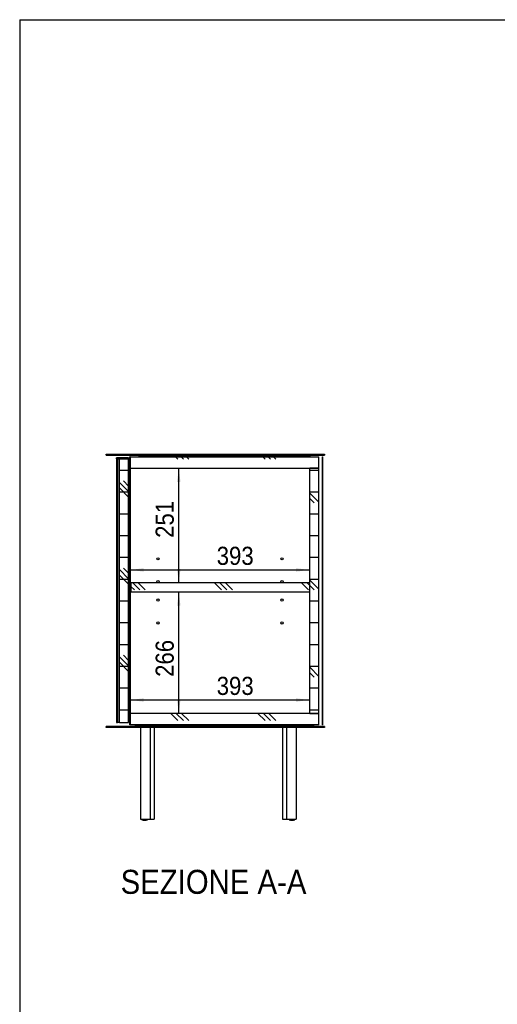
# Model space of a CAD drawing. Header units: millimetres. Extents: x 59 to 6209, y 61 to 4366.
# Tile 2 of 7: x 59 to 1103, y 2214 to 4366. Entities that reach past the tile are written whole.
import ezdxf

# ---------------------------------------------------------------- set-up
doc = ezdxf.new("R2010")
doc.units = ezdxf.units.MM
doc.header["$LTSCALE"] = 15
doc.linetypes.add('SLD-Solido', pattern=[0])
for name, color, linetype in [('CAMPITURE', 9, 'SLD-Solido'), ('NOTE', 3, 'SLD-Solido'), ('QUOTE', 1, 'SLD-Solido'), ('SCHIZZI', 9, 'Continuous')]:
    doc.layers.add(name, color=color, linetype=linetype)
doc.styles.add('SLDTEXTSTYLE0', font='Gothic.ttf', dxfattribs={"width": 0.913})
doc.dimstyles.new('SLDDIMSTYLE0', dxfattribs={"dimtxt": 39.6875, "dimasz": 30, "dimexe": 0, "dimexo": 0.0625, "dimgap": 9.921875, "dimtad": 1, "dimdec": 1, "dimrnd": 1e-09, "dimzin": 12, "dimdsep": 46, "dimtxsty": 'SLDTEXTSTYLE0', "dimsah": 1, "dimcen": 0.09, "dimadec": 0, "dimazin": 3, "dimtfac": 1, "dimtdec": 1, "dimtofl": 0, "dimtmove": 0, "dimatfit": 3, "dimfxl": 0, "dimfrac": 2, "dimtolj": 1, "dimtzin": 12, "dimarcsym": 0})
doc.dimstyles.new('SLDDIMSTYLE1', dxfattribs={"dimtxt": 39.6875, "dimasz": 30, "dimexe": 0, "dimexo": 0.0625, "dimgap": 9.921875, "dimtad": 1, "dimdec": 0, "dimrnd": 1e-09, "dimzin": 12, "dimdsep": 46, "dimtxsty": 'SLDTEXTSTYLE0', "dimsah": 1, "dimcen": 0.09, "dimadec": 0, "dimazin": 3, "dimtfac": 1, "dimtofl": 0, "dimtmove": 0, "dimatfit": 3, "dimfxl": 0, "dimfrac": 2, "dimtolj": 1, "dimtzin": 12, "dimarcsym": 0})
doc.dimstyles.new('SLDDIMSTYLE2', dxfattribs={"dimtxt": 39.6875, "dimasz": 30, "dimexe": 0, "dimexo": 0.0625, "dimgap": 9.921875, "dimtad": 1, "dimdec": 0, "dimrnd": 1e-09, "dimzin": 12, "dimdsep": 46, "dimtxsty": 'SLDTEXTSTYLE0', "dimsah": 1, "dimcen": 0.09, "dimadec": 0, "dimazin": 3, "dimtfac": 1, "dimtdec": 0, "dimtofl": 0, "dimtmove": 0, "dimatfit": 3, "dimfxl": 0, "dimfrac": 2, "dimtolj": 1, "dimtzin": 12, "dimarcsym": 0})
pattern_1 = [(0, (0, 0), (0, 47.625), []), (135, (23.81, -23.81), (-95.25, -95.25), [67.352, -67.352]), (135, (35.72, -23.81), (-95.25, -95.25), [67.352, -67.352]), (135, (47.62, -23.81), (-95.25, -95.25), [67.352, -67.352])]

# ---------------------------------------------------------------- blocks, each defined once
blk = doc.blocks.new('_D_5')
at = {"layer": 'QUOTE'}
for p, q in [((300.2, 3370.4), (300.2, 3148.2)), ((300.2, 3163.2), (693.2, 3163.2))]:
    blk.add_line(p, q, dxfattribs=at)
for points in [[(300.2, 3163.2), (330.2, 3159.5), (330.2, 3167)], [(693.2, 3163.2), (663.2, 3167), (663.2, 3159.5)]]:
    blk.add_solid(points, dxfattribs=at)
at = {"layer": 'QUOTE', "insert": (489.6, 3213.9), "char_height": 39.69, "attachment_point": 1, "style": 'SLDTEXTSTYLE0'}
blk.add_mtext('393', dxfattribs=at)
blk = doc.blocks.new('_D_6')
at = {"layer": 'QUOTE'}
blk.add_line((406.7, 3134.9), (406.7, 3385.4), dxfattribs=at)
for points in [[(406.7, 3385.4), (403, 3355.4), (410.5, 3355.4)], [(406.7, 3134.9), (410.5, 3164.9), (403, 3164.9)]]:
    blk.add_solid(points, dxfattribs=at)
at = {"layer": 'QUOTE', "insert": (356.1, 3233.3), "char_height": 39.69, "attachment_point": 1, "rotation": 90, "style": 'SLDTEXTSTYLE0'}
blk.add_mtext('251', dxfattribs=at)
blk = doc.blocks.new('_D_7')
at = {"layer": 'QUOTE'}
blk.add_line((406.7, 2849.4), (406.7, 3114.9), dxfattribs=at)
for points in [[(406.7, 3114.9), (403, 3084.9), (410.5, 3084.9)], [(406.7, 2849.4), (410.5, 2879.4), (403, 2879.4)]]:
    blk.add_solid(points, dxfattribs=at)
at = {"layer": 'QUOTE', "insert": (356.1, 2929.4), "char_height": 39.69, "attachment_point": 1, "rotation": 90, "style": 'SLDTEXTSTYLE0'}
blk.add_mtext('266', dxfattribs=at)
blk = doc.blocks.new('_D_8')
at = {"layer": 'QUOTE'}
blk.add_line((299.9, 2878.9), (693.2, 2878.9), dxfattribs=at)
for points in [[(299.9, 2878.9), (329.9, 2875.1), (329.9, 2882.6)], [(693.2, 2878.9), (663.2, 2882.6), (663.2, 2875.1)]]:
    blk.add_solid(points, dxfattribs=at)
at = {"layer": 'QUOTE', "insert": (489.6, 2929.6), "char_height": 39.69, "attachment_point": 1, "style": 'SLDTEXTSTYLE0'}
blk.add_mtext('393', dxfattribs=at)

msp = doc.modelspace()

# ---------------------------------------------------------------- hatches: boundary and pattern name
at = {"layer": 'CAMPITURE'}
h = msp.add_hatch(dxfattribs=at)
h.set_pattern_fill('ANSI31', color=42, scale=15, angle=2.8e-322, style=0)
h.paths.add_polyline_path([(248.15, 3415.94), (248.15, 3413.94), (725.15, 3413.94), (725.15, 3415.94)], flags=0)
h = msp.add_hatch(dxfattribs=at)
h.set_pattern_fill('ANSI31', color=42, scale=15, angle=2.8e-322, style=0)
h.paths.add_polyline_path([(297.15, 3405.94), (297.15, 3407.94), (270.45, 3407.94), (270.45, 3405.94)], flags=0)
h = msp.add_hatch(dxfattribs=at)
h.set_pattern_fill('ANSI31', color=42, scale=15, angle=2.8e-322, style=0)
h.paths.add_polyline_path([(272.46, 3405.44), (272.46, 2829.44), (273.24, 2829.44), (273.24, 3405.44)], flags=0)
h = msp.add_hatch(dxfattribs=at)
h.set_pattern_fill('CORK', color=42, scale=15, style=0)
h.set_pattern_definition(pattern_1)
h.paths.add_polyline_path([(277.15, 3405.44), (277.15, 2829.44), (297.15, 2829.44), (297.15, 3405.44)], flags=0)
h = msp.add_hatch(dxfattribs=at)
h.set_pattern_fill('CORK', color=42, scale=15, style=0)
h.set_pattern_definition(pattern_1)
h.paths.add_polyline_path([(300.15, 3410.44), (300.15, 3385.44), (713.15, 3385.44), (713.15, 3410.44)], flags=0)
h = msp.add_hatch(dxfattribs=at)
h.set_pattern_fill('ANSI32', color=42, scale=15, angle=2.8e-322, style=0)
h.paths.add_polyline_path([(693.65, 3413.44), (319.65, 3413.44), (319.65, 3410.94), (693.65, 3410.94)], flags=0)
h = msp.add_hatch(dxfattribs=at)
h.set_pattern_fill('ANSI31', color=42, scale=15, angle=2.8e-322, style=0)
h.paths.add_polyline_path([(720.65, 2824.44), (721.65, 2824.44), (721.65, 3410.44), (720.65, 3410.44)], flags=0)
h = msp.add_hatch(dxfattribs=at)
h.set_pattern_fill('CORK', color=42, scale=15, style=0)
h.set_pattern_definition(pattern_1)
h.paths.add_polyline_path([(693.15, 3385.44), (693.15, 2849.44), (713.15, 2849.44), (713.15, 3385.44)], flags=0)
h = msp.add_hatch(dxfattribs=at)
h.set_pattern_fill('CORK', color=42, scale=15, style=0)
h.set_pattern_definition(pattern_1)
h.paths.add_polyline_path([(302.15, 3114.94), (693.15, 3114.94), (693.15, 3134.94), (302.15, 3134.94)], flags=0)
h = msp.add_hatch(dxfattribs=at)
h.set_pattern_fill('CORK', color=42, scale=15, style=0)
h.set_pattern_definition(pattern_1)
h.paths.add_polyline_path([(300.15, 2824.44), (713.15, 2824.44), (713.15, 2849.44), (300.15, 2849.44)], flags=0)
h = msp.add_hatch(dxfattribs=at)
h.set_pattern_fill('ANSI31', color=42, scale=15, angle=2.8e-322, style=0)
h.paths.add_polyline_path([(248.15, 2818.94), (725.15, 2818.94), (725.15, 2820.94), (248.15, 2820.94)], flags=0)
h = msp.add_hatch(dxfattribs=at)
h.set_pattern_fill('ANSI32', color=42, scale=15, angle=2.8e-322, style=0)
h.paths.add_polyline_path([(702.15, 2823.94), (311.15, 2823.94), (311.15, 2821.44), (702.15, 2821.44)], flags=0)

# ---------------------------------------------------------------- linework, layer by layer
for p, q in [((248.15, 3415.94), (725.15, 3415.94)), ((248.15, 3413.94), (248.15, 3415.94)), ((248.15, 3413.94), (725.15, 3413.94)), ((270.23, 3405.44), (270.23, 2829.44)), ((270.5, 3405.44), (270.23, 3405.44)), ((270.45, 3405.94), (270.45, 3407.94)), ((297.15, 3407.94), (270.45, 3407.94)), ((297.15, 3405.94), (270.45, 3405.94)), ((270.73, 3405.44), (270.5, 3405.44)), ((270.73, 3405.44), (270.73, 2829.44)), ((270.73, 3405.44), (271, 3405.44)), ((271, 3405.44), (272.46, 3405.44)), ((272.46, 3405.44), (273.24, 3405.44)), ((272.46, 2829.44), (272.46, 3405.44)), ((273.24, 2829.44), (273.24, 3405.44)), ((276.52, 3405.44), (273.24, 3405.44)), ((276.79, 3405.44), (276.52, 3405.44)), ((276.79, 2829.44), (276.79, 3405.44)), ((276.97, 3405.44), (276.79, 3405.44)), ((277.15, 3405.44), (276.97, 3405.44)), ((277.15, 2829.44), (277.15, 3405.44)), ((297.15, 3405.44), (277.15, 3405.44)), ((297.15, 3407.94), (297.15, 3405.94)), ((297.15, 2829.44), (297.15, 3405.44)), ((300.15, 3410.44), (299.85, 3410.44)), ((299.85, 2824.44), (299.85, 3410.44)), ((300.15, 3410.44), (300.15, 3385.44)), ((300.15, 3410.44), (713.15, 3410.44)), ((319.65, 3413.44), (319.65, 3410.94)), ((319.65, 3413.44), (693.65, 3413.44)), ((319.65, 3410.94), (693.65, 3410.94)), ((693.65, 3410.94), (693.65, 3413.44)), ((713.15, 3385.44), (713.15, 3410.44)), ((713.25, 3410.44), (713.15, 3410.44)), ((713.25, 2824.44), (713.25, 3410.44)), ((720.65, 2824.44), (720.65, 3410.44)), ((720.65, 3410.44), (721.65, 3410.44)), ((721.65, 2824.44), (721.65, 3410.44)), ((725.15, 3415.94), (725.15, 3413.94)), ((300.15, 3385.44), (713.15, 3385.44)), ((300.65, 2849.44), (300.65, 3385.44)), ((301.15, 2849.44), (301.15, 3385.44)), ((693.15, 2849.44), (693.15, 3385.44)), ((713.15, 3385.44), (693.15, 3385.44)), ((713.15, 2849.44), (713.15, 3385.44)), ((302.15, 3134.94), (302.15, 3114.94)), ((693.15, 3134.94), (302.15, 3134.94)), ((693.15, 3114.94), (693.15, 3134.94)), ((693.15, 3114.94), (302.15, 3114.94)), ((300.15, 2849.44), (300.15, 2824.44)), ((713.15, 2849.44), (300.15, 2849.44)), ((693.15, 2849.44), (713.15, 2849.44)), ((713.15, 2824.44), (713.15, 2849.44)), ((248.15, 2818.94), (248.15, 2820.94)), ((725.15, 2820.94), (248.15, 2820.94)), ((270.5, 2829.44), (270.23, 2829.44)), ((270.73, 2829.44), (270.5, 2829.44)), ((270.73, 2829.44), (271, 2829.44)), ((271, 2829.44), (272.46, 2829.44)), ((273.24, 2829.44), (272.46, 2829.44)), ((276.52, 2829.44), (273.24, 2829.44)), ((276.79, 2829.44), (276.52, 2829.44)), ((276.97, 2829.44), (276.79, 2829.44)), ((277.15, 2829.44), (276.97, 2829.44)), ((277.15, 2829.44), (297.15, 2829.44)), ((300.15, 2824.44), (299.85, 2824.44)), ((713.15, 2824.44), (300.15, 2824.44)), ((311.15, 2823.94), (311.15, 2821.44)), ((311.15, 2823.94), (702.15, 2823.94)), ((311.15, 2821.44), (702.15, 2821.44)), ((318.03, 2820.94), (318.03, 2821.44)), ((318.15, 2821.44), (318.15, 2820.94)), ((326.05, 2824.44), (326.05, 2823.94)), ((330.25, 2823.94), (330.25, 2824.44)), ((361.05, 2824.44), (361.05, 2823.94)), ((365.25, 2823.94), (365.25, 2824.44)), ((378.55, 2824.44), (378.55, 2823.94)), ((382.75, 2823.94), (382.75, 2824.44)), ((396.05, 2824.44), (396.05, 2823.94)), ((400.25, 2823.94), (400.25, 2824.44)), ((491.05, 2824.44), (491.05, 2823.94)), ((495.25, 2823.94), (495.25, 2824.44)), ((586.05, 2824.44), (586.05, 2823.94)), ((590.25, 2823.94), (590.25, 2824.44)), ((603.55, 2824.44), (603.55, 2823.94)), ((607.75, 2823.94), (607.75, 2824.44)), ((621.05, 2824.44), (621.05, 2823.94)), ((625.25, 2823.94), (625.25, 2824.44)), ((656.05, 2824.44), (656.05, 2823.94)), ((660.25, 2823.94), (660.25, 2824.44)), ((668.15, 2821.44), (668.15, 2820.94)), ((702.15, 2821.44), (702.15, 2823.94)), ((713.25, 2824.44), (713.15, 2824.44)), ((721.65, 2824.44), (720.65, 2824.44)), ((725.15, 2820.94), (725.15, 2818.94)), ((725.15, 2818.94), (248.15, 2818.94)), ((318.03, 2818.44), (318.03, 2818.94)), ((318.15, 2818.44), (318.03, 2818.44)), ((318.15, 2818.94), (318.15, 2818.44)), ((328.15, 2818.44), (318.15, 2818.44)), ((322.9, 2818.44), (322.9, 2618.44)), ((323.15, 2818.44), (323.15, 2618.44)), ((658.15, 2818.44), (328.15, 2818.44)), ((344.36, 2818.44), (344.36, 2618.44)), ((352.9, 2818.44), (352.9, 2618.44)), ((633.15, 2818.44), (633.15, 2618.44)), ((641.94, 2818.44), (641.94, 2618.44)), ((668.15, 2818.44), (658.15, 2818.44)), ((663.15, 2818.44), (663.15, 2618.44)), ((668.15, 2818.94), (668.15, 2818.44)), ((322.9, 2618.44), (323.15, 2618.44)), ((323.15, 2618.44), (344.36, 2618.44)), ((325.9, 2618.44), (325.9, 2616.94)), ((325.91, 2616.94), (325.9, 2616.94)), ((326.09, 2616.94), (325.91, 2616.94)), ((326.34, 2616.94), (326.09, 2616.94)), ((326.94, 2616.94), (326.34, 2616.94)), ((327.59, 2616.94), (326.94, 2616.94)), ((328.05, 2616.94), (327.59, 2616.94)), ((328.05, 2618.44), (328.05, 2616.94)), ((328.06, 2616.94), (328.05, 2616.94)), ((328.24, 2616.94), (328.06, 2616.94)), ((328.49, 2616.94), (328.24, 2616.94)), ((329.09, 2616.94), (328.49, 2616.94)), ((329.74, 2616.94), (329.09, 2616.94)), ((336.36, 2616.94), (329.74, 2616.94)), ((337.01, 2616.94), (336.36, 2616.94)), ((337.61, 2616.94), (337.01, 2616.94)), ((337.86, 2616.94), (337.61, 2616.94)), ((338.04, 2616.94), (337.86, 2616.94)), ((338.05, 2616.94), (338.04, 2616.94)), ((338.05, 2616.94), (338.05, 2618.44)), ((344.36, 2618.44), (352.9, 2618.44)), ((633.15, 2618.44), (641.94, 2618.44)), ((641.94, 2618.44), (663.15, 2618.44)), ((648.25, 2618.44), (648.25, 2616.94)), ((648.26, 2616.94), (648.25, 2616.94)), ((648.44, 2616.94), (648.26, 2616.94)), ((648.69, 2616.94), (648.44, 2616.94)), ((649.29, 2616.94), (648.69, 2616.94)), ((649.94, 2616.94), (649.29, 2616.94)), ((656.56, 2616.94), (649.94, 2616.94)), ((657.21, 2616.94), (656.56, 2616.94)), ((657.81, 2616.94), (657.21, 2616.94)), ((658.07, 2616.94), (657.81, 2616.94)), ((658.46, 2616.94), (657.9, 2616.8)), ((658.24, 2616.94), (658.07, 2616.94)), ((658.25, 2616.94), (658.24, 2616.94)), ((658.25, 2616.94), (658.25, 2618.44)), ((658.46, 2616.94), (658.25, 2616.94)), ((659.11, 2616.94), (658.46, 2616.94)), ((659.71, 2616.94), (659.11, 2616.94)), ((659.96, 2616.94), (659.71, 2616.94)), ((660.14, 2616.94), (659.96, 2616.94)), ((660.15, 2616.94), (660.14, 2616.94)), ((660.15, 2616.94), (660.15, 2618.44))]:
    msp.add_line(p, q)
at = {"flags": 128}
msp.add_lwpolyline([(328.7, 2616.69), (328.41, 2616.74), (327.59, 2616.94)], dxfattribs=at)
for centre in [(361.15, 3187.44), (632.55, 3187.44), (361.15, 3137.44), (632.55, 3137.44), (361.15, 3097.44), (632.55, 3097.44), (361.15, 3047.44), (632.55, 3047.44)]:
    msp.add_circle(centre, 2.5)
for centre, radius, start, end in [((330.9, 2628.94), 13, 247.38014, 274.74222), ((330.9, 2628.94), 13, 247.43005, 274.61789), ((330.9, 2628.94), 12.93, 248.13975, 272.88517), ((330.9, 2628.94), 12.84, 249.19142, 270.43379), ((330.9, 2628.94), 12.64, 251.72847, 265.05583), ((333.05, 2628.94), 13, 247.38014, 292.61986), ((333.05, 2628.94), 13, 247.43005, 292.56995), ((333.05, 2628.94), 12.93, 248.13975, 291.86025), ((333.05, 2628.94), 12.84, 249.19142, 290.80858), ((333.05, 2628.94), 12.64, 251.72847, 288.27153), ((333.05, 2628.94), 12.45, 254.59184, 285.40816), ((653.25, 2628.94), 13, 247.38014, 292.61986), ((653.25, 2628.94), 13, 247.43005, 292.56995), ((653.25, 2628.94), 12.93, 248.13975, 291.86025), ((653.25, 2628.94), 12.84, 249.19142, 290.80858), ((653.25, 2628.94), 12.64, 251.72847, 288.27153), ((653.25, 2628.94), 12.45, 254.59184, 285.40816), ((655.15, 2628.94), 13, 265.81038, 292.61986), ((655.15, 2628.94), 13, 265.9514, 292.56995), ((655.15, 2628.94), 12.93, 267.91675, 291.86025), ((655.15, 2628.94), 12.84, 270.69837, 290.80858), ((655.15, 2628.94), 12.64, 276.81206, 288.27153)]:
    msp.add_arc(centre, radius, start, end)
at = {"layer": 'QUOTE', "color": 7}
msp.add_line((58.93, 4366.11), (6208.63, 4366.11), dxfattribs=at)
at = {"layer": 'SCHIZZI', "color": 7}
msp.add_line((58.93, 4366.11), (58.93, 61.11), dxfattribs=at)

# ---------------------------------------------------------------- texts
at = {"layer": 'NOTE', "insert": (482.64, 2507.6), "char_height": 52.5, "attachment_point": 2, "style": 'SLDTEXTSTYLE0'}
msp.add_mtext('SEZIONE A-A', dxfattribs=at)

# ---------------------------------------------------------------- dimensions: what is measured, and where the dimension line sits
at = {"layer": 'QUOTE'}
for base, p1, p2, dimstyle, picture, middle in [((693.15, 3163.24), (300.15, 3385.44), (693.15, 3385.44), 'SLDDIMSTYLE0', '_D_5', (533.62, 3163.24)), ((693.15, 2878.86), (299.85, 2824.44), (693.15, 2849.44), 'SLDDIMSTYLE2', '_D_8', (533.62, 2878.86))]:
    dim = msp.add_linear_dim(base=base, p1=p1, p2=p2, dimstyle=dimstyle, dxfattribs=at)
    dim.commit()
    dim.dimension.update_dxf_attribs({"geometry": picture, "text_midpoint": middle, "dimtype": 160})
for base, p1, p2, picture, middle in [((406.74960188, 3385.43781336), (302.15064344, 3134.93781336), (301.15064344, 3385.43781336), '_D_6', (406.74960188, 3277.25862785)), ((406.74960188, 3114.93781336), (301.15064344, 2849.43781336), (302.15064344, 3114.93781336), '_D_7', (406.74960188, 2973.43526501))]:
    dim = msp.add_linear_dim(base=base, p1=p1, p2=p2, angle=90, dimstyle='SLDDIMSTYLE1', dxfattribs=at)
    dim.commit()
    dim.dimension.update_dxf_attribs({"geometry": picture, "text_midpoint": middle, "dimtype": 160})

doc.saveas('drawing.dxf')
